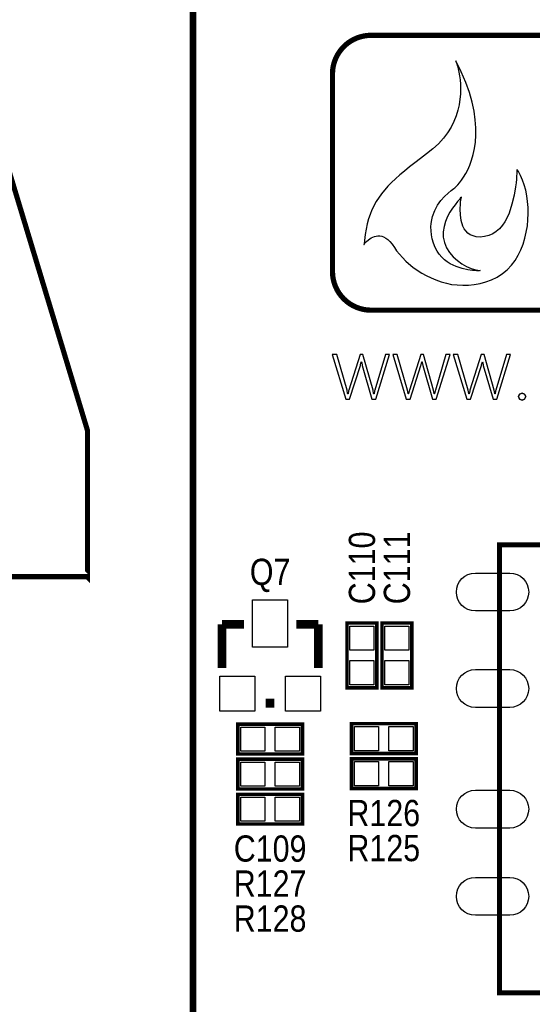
# Model space of a CAD drawing. Extents: x 0 to 137, y -8 to 92.
# Tile 5 of 12: x 84 to 99, y 17 to 45. Entities that reach past the tile are written whole.
import ezdxf
from ezdxf.enums import TextEntityAlignment as Align

# ---------------------------------------------------------------- set-up
doc = ezdxf.new("R2010")
doc.units = 0
for name, color, linetype in [('BG_SILKSCREEN_TOP', 40, 'CONTINUOUS'), ('PG_SILKSCREEN_TOP', 7, 'CONTINUOUS'), ('PIN_SOLDERMASK_TOP', 200, 'CONTINUOUS'), ('RD_SILKSCREEN_TOP', 6, 'CONTINUOUS')]:
    doc.layers.add(name, color=color, linetype=linetype)

msp = doc.modelspace()

# ---------------------------------------------------------------- linework, layer by layer
at = {"layer": 'BG_SILKSCREEN_TOP', "const_width": 0.1524}
for points in [[(93.25102, 43.67022, -0.414214), (94.37116, 44.79036)], [(93.25102, 43.67022, -0.414214), (94.37116, 44.79036)], [(94.37116, 36.81476, -0.41265), (93.25102, 37.9349)], [(94.37116, 36.81476, -0.41265), (93.25102, 37.9349)]]:
    msp.add_lwpolyline(points, format="xyb", dxfattribs=at)
for points in [[(94.37116, 44.79036), (114.1476, 44.79036)], [(94.37116, 44.79036), (114.1476, 44.79036)], [(93.25102, 37.9349), (93.25102, 43.67022)], [(93.25102, 37.9349), (93.25102, 43.67022)], [(114.14506, 36.81476), (94.37116, 36.81476)], [(114.14506, 36.81476), (94.37116, 36.81476)]]:
    msp.add_lwpolyline(points, dxfattribs=at)
at = {"layer": 'BG_SILKSCREEN_TOP'}
for points in [[(94.73692, 38.94328), (94.79788, 38.90772), (94.85884, 38.86454), (94.9198, 38.80358), (94.98584, 38.72992), (95.05188, 38.63848), (95.11538, 38.53688), (95.19412, 38.43782), (95.28556, 38.3413), (95.38208, 38.2397), (95.59544, 38.05682), (95.84436, 37.89172), (95.97644, 37.81806), (96.11614, 37.75202), (96.25838, 37.69106), (96.40824, 37.63772), (96.56064, 37.59962), (96.71304, 37.56406), (96.87306, 37.54628), (97.03562, 37.53866), (97.20072, 37.54374), (97.36836, 37.55898), (97.53854, 37.58946), (97.70618, 37.63772), (97.87382, 37.69868), (98.03892, 37.77742), (98.19132, 37.87902), (98.32594, 37.99078), (98.4504, 38.11778), (98.55454, 38.25748), (98.64598, 38.40734), (98.72472, 38.56736), (98.79076, 38.73246), (98.84156, 38.90264), (98.87966, 39.08298), (98.91268, 39.26078), (98.92792, 39.43858), (98.933, 39.624), (98.933, 39.79672), (98.91522, 39.97198), (98.8949, 40.13708), (98.86442, 40.29964), (98.82378, 40.45204), (98.77298, 40.59174), (98.71456, 40.71874), (98.6536, 40.83558), (98.61804, 40.88384), (98.61042, 40.89654), (98.60534, 40.90162), (98.60534, 40.87876), (98.60534, 40.84066), (98.6028, 40.78478), (98.59772, 40.7035), (98.59264, 40.61206), (98.58502, 40.513), (98.57232, 40.3987), (98.5266, 40.14978), (98.46564, 39.88816), (98.37928, 39.62654), (98.3234, 39.50208), (98.25736, 39.3827), (98.18624, 39.27856), (98.10496, 39.17696), (98.00844, 39.09568), (97.90938, 39.02964), (97.79, 38.98138), (97.663, 38.9509), (97.54108, 38.9382), (97.42932, 38.94582), (97.33788, 38.96868), (97.25406, 39.00424), (97.18294, 39.0525), (97.12198, 39.11346), (97.07626, 39.17696), (97.0407, 39.25316), (96.98736, 39.41318), (96.96704, 39.58336), (96.96196, 39.74846), (96.96958, 39.89832), (96.97466, 39.95928), (96.98228, 40.01008), (96.99244, 40.05072), (96.99752, 40.0812), (96.99752, 40.0939), (96.97466, 40.07358), (96.93656, 40.02786), (96.87814, 39.96436), (96.81464, 39.87546), (96.73844, 39.7764), (96.66478, 39.6621), (96.5962, 39.53256), (96.53778, 39.39286), (96.4946, 39.243), (96.4692, 39.08552), (96.4692, 38.93058), (96.50222, 38.77818), (96.56572, 38.62832), (96.65208, 38.4937), (96.75622, 38.3667), (96.87814, 38.25748), (97.01022, 38.16096), (97.14484, 38.08476), (97.28454, 38.02126), (97.41662, 37.98316), (97.54108, 37.96538), (97.53854, 37.96538), (97.51568, 37.9603), (97.48012, 37.9603), (97.43694, 37.9603), (97.3836, 37.96538), (97.32264, 37.97046), (97.1804, 37.98824), (97.01784, 38.02126), (96.84258, 38.07968), (96.66986, 38.16096), (96.5835, 38.21938), (96.50222, 38.28034), (96.42602, 38.354), (96.3549, 38.43782), (96.28886, 38.5318), (96.23298, 38.63848), (96.18472, 38.75532), (96.14916, 38.88232), (96.12884, 39.00424), (96.11614, 39.12108), (96.11106, 39.2303), (96.11868, 39.33444), (96.13392, 39.43604), (96.15424, 39.53256), (96.22028, 39.70528), (96.30664, 39.85768), (96.40316, 39.99484), (96.50222, 40.11168), (96.6089, 40.2082), (96.70034, 40.28694), (96.774, 40.3479), (96.80448, 40.36822), (96.84258, 40.40378), (96.8883, 40.45204), (96.9391, 40.513), (97.00006, 40.58666), (97.06102, 40.67556), (97.12198, 40.7797), (97.18294, 40.89146), (97.24136, 41.02354), (97.29216, 41.16832), (97.34042, 41.32834), (97.37598, 41.5036), (97.40646, 41.69156), (97.41916, 41.89222), (97.41662, 42.10812), (97.39884, 42.3418), (97.36328, 42.58818), (97.3074, 42.85234), (97.22866, 43.12666), (97.12198, 43.41876), (96.99244, 43.72864), (96.83496, 44.05122), (96.84766, 44.01058), (96.86544, 43.96232), (96.88322, 43.89882), (96.901, 43.82008), (96.92386, 43.72356), (96.9391, 43.61942), (96.95688, 43.4975), (96.96704, 43.3705), (96.96958, 43.2308), (96.96704, 43.08602), (96.9518, 42.93362), (96.93148, 42.77614), (96.89592, 42.61612), (96.84258, 42.45356), (96.77908, 42.28846), (96.69526, 42.1259), (96.5962, 41.9608), (96.47428, 41.80332), (96.3295, 41.64584), (96.1644, 41.49852), (95.98152, 41.35374), (95.80626, 41.21912), (95.64116, 41.09212), (95.48622, 40.9702), (95.34398, 40.85336), (95.20936, 40.73906), (95.08236, 40.6273), (94.96806, 40.51808), (94.86392, 40.40886), (94.67596, 40.19042), (94.51848, 39.9669), (94.39656, 39.72814), (94.34576, 39.59606), (94.2975, 39.46144), (94.25686, 39.32174), (94.22638, 39.16934), (94.20098, 39.00932), (94.17812, 38.8366), (94.1705, 38.74516), (94.16542, 38.72484), (94.16542, 38.71976), (94.1705, 38.72484), (94.1959, 38.75532), (94.23908, 38.80358), (94.30004, 38.85946), (94.37878, 38.9128), (94.46768, 38.95598), (94.56674, 38.97376), (94.62262, 38.97376), (94.68104, 38.96106)], [(94.68104, 38.96106), (94.73692, 38.94328), (94.79788, 38.90772), (94.85884, 38.86454), (94.9198, 38.80358), (94.98584, 38.72992), (95.05188, 38.63848), (95.11538, 38.53688), (95.19412, 38.43782), (95.28556, 38.3413), (95.38208, 38.2397), (95.59544, 38.05682), (95.84436, 37.89172), (95.97644, 37.81806), (96.11614, 37.75202), (96.25838, 37.69106), (96.40824, 37.63772), (96.56064, 37.59962), (96.71304, 37.56406), (96.87306, 37.54628), (97.03562, 37.53866), (97.20072, 37.54374), (97.36836, 37.55898), (97.53854, 37.58946), (97.70618, 37.63772), (97.87382, 37.69868), (98.03892, 37.77742), (98.19132, 37.87902), (98.32594, 37.99078), (98.4504, 38.11778), (98.55454, 38.25748), (98.64598, 38.40734), (98.72472, 38.56736), (98.79076, 38.73246), (98.84156, 38.90264), (98.87966, 39.08298), (98.91268, 39.26078), (98.92792, 39.43858), (98.933, 39.624), (98.933, 39.79672), (98.91522, 39.97198), (98.8949, 40.13708), (98.86442, 40.29964), (98.82378, 40.45204), (98.77298, 40.59174), (98.71456, 40.71874), (98.6536, 40.83558), (98.61804, 40.88384), (98.61042, 40.89654), (98.60534, 40.90162), (98.60534, 40.87876), (98.60534, 40.84066), (98.6028, 40.78478), (98.59772, 40.7035), (98.59264, 40.61206), (98.58502, 40.513), (98.57232, 40.3987), (98.5266, 40.14978), (98.46564, 39.88816), (98.37928, 39.62654), (98.3234, 39.50208), (98.25736, 39.3827), (98.18624, 39.27856), (98.10496, 39.17696), (98.00844, 39.09568), (97.90938, 39.02964), (97.79, 38.98138), (97.663, 38.9509), (97.54108, 38.9382), (97.42932, 38.94582), (97.33788, 38.96868), (97.25406, 39.00424), (97.18294, 39.0525), (97.12198, 39.11346), (97.07626, 39.17696), (97.0407, 39.25316), (96.98736, 39.41318), (96.96704, 39.58336), (96.96196, 39.74846), (96.96958, 39.89832), (96.97466, 39.95928), (96.98228, 40.01008), (96.99244, 40.05072), (96.99752, 40.0812), (96.99752, 40.0939), (96.97466, 40.07358), (96.93656, 40.02786), (96.87814, 39.96436), (96.81464, 39.87546), (96.73844, 39.7764), (96.66478, 39.6621), (96.5962, 39.53256), (96.53778, 39.39286), (96.4946, 39.243), (96.4692, 39.08552), (96.4692, 38.93058), (96.50222, 38.77818), (96.56572, 38.62832), (96.65208, 38.4937), (96.75622, 38.3667), (96.87814, 38.25748), (97.01022, 38.16096), (97.14484, 38.08476), (97.28454, 38.02126), (97.41662, 37.98316), (97.54108, 37.96538), (97.53854, 37.96538), (97.51568, 37.9603), (97.48012, 37.9603), (97.43694, 37.9603), (97.3836, 37.96538), (97.32264, 37.97046), (97.1804, 37.98824), (97.01784, 38.02126), (96.84258, 38.07968), (96.66986, 38.16096), (96.5835, 38.21938), (96.50222, 38.28034), (96.42602, 38.354), (96.3549, 38.43782), (96.28886, 38.5318), (96.23298, 38.63848), (96.18472, 38.75532), (96.14916, 38.88232), (96.12884, 39.00424), (96.11614, 39.12108), (96.11106, 39.2303), (96.11868, 39.33444), (96.13392, 39.43604), (96.15424, 39.53256), (96.22028, 39.70528), (96.30664, 39.85768), (96.40316, 39.99484), (96.50222, 40.11168), (96.6089, 40.2082), (96.70034, 40.28694), (96.774, 40.3479), (96.80448, 40.36822), (96.84258, 40.40378), (96.8883, 40.45204), (96.9391, 40.513), (97.00006, 40.58666), (97.06102, 40.67556), (97.12198, 40.7797), (97.18294, 40.89146), (97.24136, 41.02354), (97.29216, 41.16832), (97.34042, 41.32834), (97.37598, 41.5036), (97.40646, 41.69156), (97.41916, 41.89222), (97.41662, 42.10812), (97.39884, 42.3418), (97.36328, 42.58818), (97.3074, 42.85234), (97.22866, 43.12666), (97.12198, 43.41876), (96.99244, 43.72864), (96.83496, 44.05122), (96.84766, 44.01058), (96.86544, 43.96232), (96.88322, 43.89882), (96.901, 43.82008), (96.92386, 43.72356), (96.9391, 43.61942), (96.95688, 43.4975), (96.96704, 43.3705), (96.96958, 43.2308), (96.96704, 43.08602), (96.9518, 42.93362), (96.93148, 42.77614), (96.89592, 42.61612), (96.84258, 42.45356), (96.77908, 42.28846), (96.69526, 42.1259), (96.5962, 41.9608), (96.47428, 41.80332), (96.3295, 41.64584), (96.1644, 41.49852), (95.98152, 41.35374), (95.80626, 41.21912), (95.64116, 41.09212), (95.48622, 40.9702), (95.34398, 40.85336), (95.20936, 40.73906), (95.08236, 40.6273), (94.96806, 40.51808), (94.86392, 40.40886), (94.67596, 40.19042), (94.51848, 39.9669), (94.39656, 39.72814), (94.34576, 39.59606), (94.2975, 39.46144), (94.25686, 39.32174), (94.22638, 39.16934), (94.20098, 39.00932), (94.17812, 38.8366), (94.1705, 38.74516), (94.16542, 38.72484), (94.16542, 38.71976), (94.1705, 38.72484), (94.1959, 38.75532), (94.23908, 38.80358), (94.30004, 38.85946), (94.37878, 38.9128), (94.46768, 38.95598), (94.56674, 38.97376), (94.62262, 38.97376)], [(93.6752, 34.4932), (93.37548, 35.52952), (93.24594, 35.52952), (93.6371, 34.22904), (93.74632, 34.22904), (94.06382, 35.21202), (94.0689, 35.2298), (94.08922, 35.3187), (94.09684, 35.3187), (94.09938, 35.29838), (94.11462, 35.20948), (94.3991, 34.22904), (94.50832, 34.22904), (94.90964, 35.52952), (94.78772, 35.52952), (94.48038, 34.4932), (94.4753, 34.47288), (94.46006, 34.38398), (94.4499, 34.38398), (94.44736, 34.40176), (94.43212, 34.4932), (94.13748, 35.52952), (94.05874, 35.52952), (93.72854, 34.4932), (93.72092, 34.47288), (93.70568, 34.38398), (93.69298, 34.38398), (93.69044, 34.40176)], [(93.69044, 34.40176), (93.6752, 34.4932), (93.37548, 35.52952), (93.24594, 35.52952), (93.6371, 34.22904), (93.74632, 34.22904), (94.06382, 35.21202), (94.0689, 35.2298), (94.08922, 35.3187), (94.09684, 35.3187), (94.09938, 35.29838), (94.11462, 35.20948), (94.3991, 34.22904), (94.50832, 34.22904), (94.90964, 35.52952), (94.78772, 35.52952), (94.48038, 34.4932), (94.4753, 34.47288), (94.46006, 34.38398), (94.4499, 34.38398), (94.44736, 34.40176), (94.43212, 34.4932), (94.13748, 35.52952), (94.05874, 35.52952), (93.72854, 34.4932), (93.72092, 34.47288), (93.70568, 34.38398), (93.69298, 34.38398)], [(95.43288, 34.4932), (95.13062, 35.52952), (95.00362, 35.52952), (95.39478, 34.22904), (95.504, 34.22904), (95.8215, 35.21202), (95.82658, 35.2298), (95.8469, 35.3187), (95.85198, 35.3187), (95.85452, 35.29838), (95.8723, 35.20948), (96.15678, 34.22904), (96.266, 34.22904), (96.66986, 35.52952), (96.54794, 35.52952), (96.2406, 34.4932), (96.23298, 34.47288), (96.21774, 34.38398), (96.20758, 34.38398), (96.20504, 34.40176), (96.1898, 34.4932), (95.89516, 35.52952), (95.81642, 35.52952), (95.48622, 34.4932), (95.4786, 34.47288), (95.46082, 34.38398), (95.45066, 34.38398), (95.45066, 34.40176)], [(95.45066, 34.40176), (95.43288, 34.4932), (95.13062, 35.52952), (95.00362, 35.52952), (95.39478, 34.22904), (95.504, 34.22904), (95.8215, 35.21202), (95.82658, 35.2298), (95.8469, 35.3187), (95.85198, 35.3187), (95.85452, 35.29838), (95.8723, 35.20948), (96.15678, 34.22904), (96.266, 34.22904), (96.66986, 35.52952), (96.54794, 35.52952), (96.2406, 34.4932), (96.23298, 34.47288), (96.21774, 34.38398), (96.20758, 34.38398), (96.20504, 34.40176), (96.1898, 34.4932), (95.89516, 35.52952), (95.81642, 35.52952), (95.48622, 34.4932), (95.4786, 34.47288), (95.46082, 34.38398), (95.45066, 34.38398)], [(97.1931, 34.4932), (96.89084, 35.52952), (96.7613, 35.52952), (97.15246, 34.22904), (97.26168, 34.22904), (97.57918, 35.21202), (97.58426, 35.2298), (97.60458, 35.3187), (97.6122, 35.3187), (97.61474, 35.29838), (97.63252, 35.20948), (97.91446, 34.22904), (98.02368, 34.22904), (98.425, 35.52952), (98.30562, 35.52952), (97.99574, 34.4932), (97.99066, 34.47288), (97.97542, 34.38398), (97.96526, 34.38398), (97.96272, 34.40176), (97.94748, 34.4932), (97.65284, 35.52952), (97.5741, 35.52952), (97.2439, 34.4932), (97.23882, 34.47288), (97.22104, 34.38398), (97.21088, 34.38398), (97.20834, 34.40176)], [(97.20834, 34.40176), (97.1931, 34.4932), (96.89084, 35.52952), (96.7613, 35.52952), (97.15246, 34.22904), (97.26168, 34.22904), (97.57918, 35.21202), (97.58426, 35.2298), (97.60458, 35.3187), (97.6122, 35.3187), (97.61474, 35.29838), (97.63252, 35.20948), (97.91446, 34.22904), (98.02368, 34.22904), (98.425, 35.52952), (98.30562, 35.52952), (97.99574, 34.4932), (97.99066, 34.47288), (97.97542, 34.38398), (97.96526, 34.38398), (97.96272, 34.40176), (97.94748, 34.4932), (97.65284, 35.52952), (97.5741, 35.52952), (97.2439, 34.4932), (97.23882, 34.47288), (97.22104, 34.38398), (97.21088, 34.38398)], [(98.83394, 34.23666), (98.86442, 34.31032), (98.83394, 34.38144), (98.76028, 34.40938), (98.68662, 34.38144), (98.65868, 34.31032), (98.68662, 34.23666), (98.76028, 34.20872)]]:
    msp.add_lwpolyline(points, close=True, dxfattribs=at)
for points in [[(98.65868, 34.31032), (98.68662, 34.38144)], [(98.68662, 34.23666), (98.65868, 34.31032)], [(98.68662, 34.38144), (98.76028, 34.40938)], [(98.76028, 34.40938), (98.83394, 34.38144)], [(98.83394, 34.38144), (98.86442, 34.31032)], [(98.86442, 34.31032), (98.83394, 34.23666)], [(98.76028, 34.20872), (98.68662, 34.23666)], [(98.83394, 34.23666), (98.76028, 34.20872)]]:
    msp.add_lwpolyline(points, dxfattribs=at)
at = {"layer": 'PG_SILKSCREEN_TOP'}
for points, const_width in [([(119.201438, 54.568344), (119.201438, 8.219694), (89.201244, 8.219694), (89.201244, 54.56809), (89.201498, 54.568344), (89.201498, 60.868306)], 0.199898), ([(83.368896, 29.08554), (86.119208, 29.08554), (86.136988, 29.068014), (86.136988, 33.317942), (83.368896, 42.468038), (83.368896, 29.08554), (83.35137, 29.068014), (79.211678, 29.068014), (79.073248, 29.206444), (79.073248, 32.917892), (83.432396, 32.917892)], 0.150114), ([(110.301532, 17.00784), (98.101658, 17.00784), (98.101658, 30.007814), (110.301532, 30.007814), (110.301532, 17.00784)], 0.150114), ([(90.678, 27.6987), (90.043, 27.6987)], 0.254), ([(90.043, 27.6987), (90.043, 26.4287)], 0.254), ([(92.202, 27.6987), (92.837, 27.6987)], 0.254), ([(92.837, 27.6987), (92.837, 26.4287)], 0.254), ([(94.5388, 27.7368), (94.5388, 25.8572), (93.6752, 25.8572), (93.6752, 27.7368), (94.5388, 27.7368)], 0.1016), ([(95.5548, 27.7368), (95.5548, 25.8572), (94.6912, 25.8572), (94.6912, 27.7368), (95.5548, 27.7368)], 0.1016), ([(91.313, 25.4127), (91.567, 25.4127)], 0.254), ([(93.8022, 24.8158), (95.6818, 24.8158), (95.6818, 23.9522), (93.8022, 23.9522), (93.8022, 24.8158)], 0.1016), ([(92.3798, 23.937976), (90.5002, 23.937976), (90.5002, 24.801576), (92.3798, 24.801576), (92.3798, 23.937976)], 0.1016), ([(92.3798, 22.921976), (90.5002, 22.921976), (90.5002, 23.785576), (92.3798, 23.785576), (92.3798, 22.921976)], 0.1016), ([(93.8022, 23.7998), (95.6818, 23.7998), (95.6818, 22.9362), (93.8022, 22.9362), (93.8022, 23.7998)], 0.1016), ([(92.3798, 21.905976), (90.5002, 21.905976), (90.5002, 22.769576), (92.3798, 22.769576), (92.3798, 21.905976)], 0.1016)]:
    msp.add_lwpolyline(points, dxfattribs=dict(at, const_width=const_width))
at = {"layer": 'PIN_SOLDERMASK_TOP'}
for points in [[(97.401507, 29.187775), (98.401505, 29.187775, -1), (98.401505, 28.087701), (97.401507, 28.087701, -1)], [(97.401507, 26.387679), (98.401505, 26.387679, -1), (98.401505, 25.287605), (97.401507, 25.287605, -1)], [(97.401507, 22.887813), (98.401505, 22.887813, -1), (98.401505, 21.787739), (97.401507, 21.787739, -1)], [(97.401507, 20.357719), (98.401505, 20.357719, -1), (98.401505, 19.257645), (97.401507, 19.257645, -1)]]:
    msp.add_lwpolyline(points, format="xyb", close=True, dxfattribs=at)
for points in [[(90.932762, 27.039062), (90.932762, 28.409138), (91.947238, 28.409138), (91.947238, 27.039062)], [(93.75648, 27.647392), (94.45752, 27.647392), (94.45752, 26.946352), (93.75648, 26.946352)], [(94.77248, 27.647392), (95.47352, 27.647392), (95.47352, 26.946352), (94.77248, 26.946352)], [(93.75648, 26.647648), (94.45752, 26.647648), (94.45752, 25.946608), (93.75648, 25.946608)], [(94.77248, 26.647648), (95.47352, 26.647648), (95.47352, 25.946608), (94.77248, 25.946608)], [(89.980262, 25.184862), (89.980262, 26.199338), (90.994738, 26.199338), (90.994738, 25.184862)], [(91.885262, 25.184862), (91.885262, 26.199338), (92.899738, 26.199338), (92.899738, 25.184862)], [(91.290648, 24.720296), (91.290648, 24.019256), (90.589608, 24.019256), (90.589608, 24.720296)], [(92.290392, 24.720296), (92.290392, 24.019256), (91.589352, 24.019256), (91.589352, 24.720296)], [(93.891608, 24.03348), (93.891608, 24.73452), (94.592648, 24.73452), (94.592648, 24.03348)], [(94.891352, 24.03348), (94.891352, 24.73452), (95.592392, 24.73452), (95.592392, 24.03348)], [(93.891608, 23.01748), (93.891608, 23.71852), (94.592648, 23.71852), (94.592648, 23.01748)], [(94.891352, 23.01748), (94.891352, 23.71852), (95.592392, 23.71852), (95.592392, 23.01748)], [(91.290648, 23.704296), (91.290648, 23.003256), (90.589608, 23.003256), (90.589608, 23.704296)], [(92.290392, 23.704296), (92.290392, 23.003256), (91.589352, 23.003256), (91.589352, 23.704296)], [(91.290648, 22.688296), (91.290648, 21.987256), (90.589608, 21.987256), (90.589608, 22.688296)], [(92.290392, 22.688296), (92.290392, 21.987256), (91.589352, 21.987256), (91.589352, 22.688296)]]:
    msp.add_lwpolyline(points, close=True, dxfattribs=at)

# ---------------------------------------------------------------- texts
at = {"layer": 'RD_SILKSCREEN_TOP', "width": 0.866667}
for s, p in [('C110', (94.488, 29.336746)), ('C111', (95.504, 29.336746))]:
    msp.add_text(s, height=0.762, rotation=90, dxfattribs=at).set_placement(p, align=Align.CENTER)
for s, p in [('Q7', (91.44, 28.8417)), ('R126', (94.742, 21.844)), ('C109', (91.44, 20.813776)), ('R125', (94.742, 20.828)), ('R127', (91.44, 19.797776)), ('R128', (91.44, 18.781776))]:
    msp.add_text(s, height=0.762, dxfattribs=at).set_placement(p, align=Align.CENTER)

doc.saveas('drawing.dxf')
